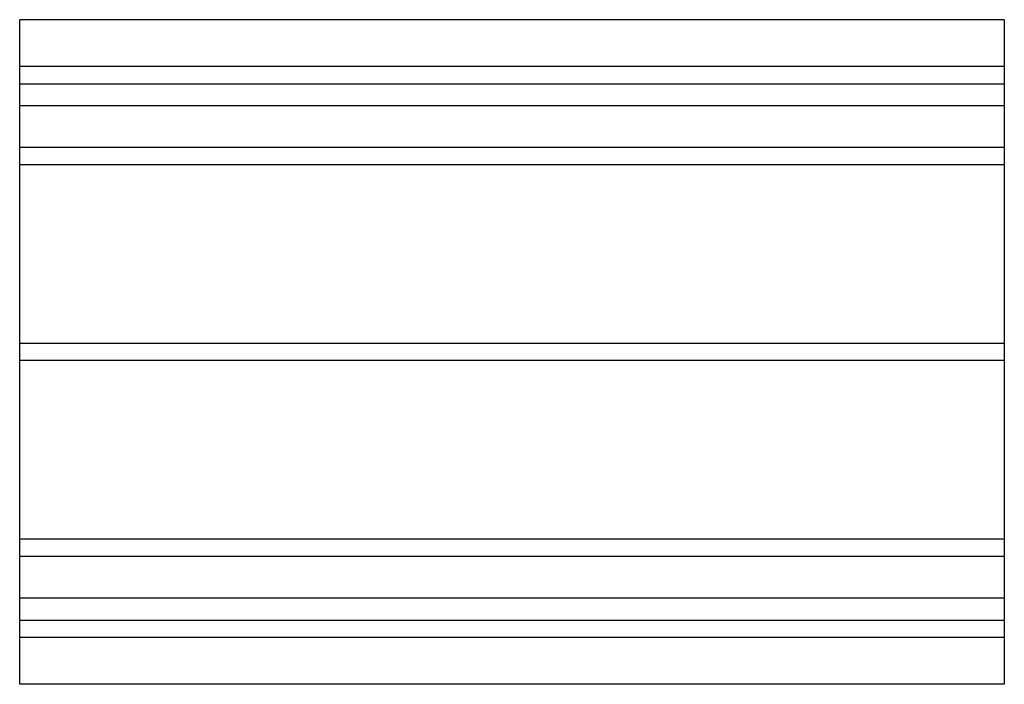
# Model space of a CAD drawing. Header units: millimetres. Extents: x -400 to 400, y -270 to 270.
import ezdxf

# ---------------------------------------------------------------- set-up
doc = ezdxf.new("R2010")
doc.units = ezdxf.units.MM
doc.layers.add('HIDDEN', color=7, linetype='Continuous')
doc.layers.add('THICK', color=7, linetype='Continuous')

msp = doc.modelspace()

# ---------------------------------------------------------------- linework, layer by layer
at = {"layer": 'HIDDEN'}
for p, q in [((400, 232), (-400, 232)), ((-400, 218), (400, 218)), ((400, 200), (-400, 200)), ((400, 166.1), (-400, 166.1)), ((400, 166.1), (-400, 166.1)), ((400, 152.1), (-400, 152.1)), ((400, 152.1), (-400, 152.1)), ((400, 7), (-400, 7)), ((400, 7), (-400, 7)), ((400, -7), (-400, -7)), ((400, -7), (-400, -7)), ((400, -152.1), (-400, -152.1)), ((400, -152.1), (-400, -152.1)), ((400, -166.1), (-400, -166.1)), ((400, -166.1), (-400, -166.1)), ((400, -200), (-400, -200)), ((-400, -218), (400, -218)), ((400, -232), (-400, -232))]:
    msp.add_line(p, q, dxfattribs=at)
at = {"layer": 'THICK'}
for p, q in [((-400, 0), (-400, 270)), ((400, 270), (-400, 270)), ((400, 270), (400, 0)), ((400, 0), (400, -270)), ((-400, -270), (-400, 0)), ((400, -270), (-400, -270))]:
    msp.add_line(p, q, dxfattribs=at)

doc.saveas('drawing.dxf')
